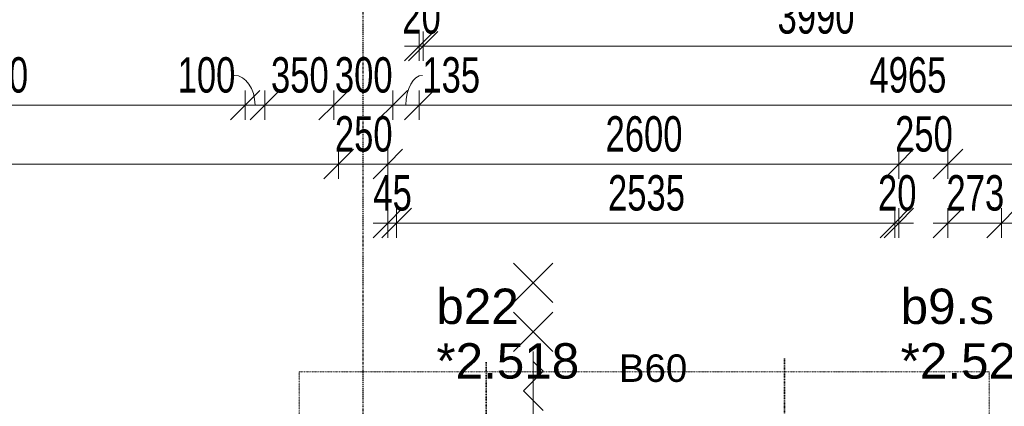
# Model space of a CAD drawing. Header units: millimetres. Extents: x -80560 to 110805, y -11020 to 52719.
# Tile 25 of 182: x 49347 to 54356, y 18186 to 20153. Entities that reach past the tile are written whole.
import ezdxf

# ---------------------------------------------------------------- set-up
doc = ezdxf.new("R2010")
doc.units = ezdxf.units.MM
doc.linetypes.add('CENTER2', pattern=[20, 8, -4, 4, -4])
doc.linetypes.add('DASHDOT2', pattern=[8, 4, -2, 0, -2])
for name, color, linetype, lineweight in [('A-ANNO-DIMS', 211, 'Continuous', 9), ('A-ANNO-DIMS-100', 211, 'Continuous', 9), ('A-ANNO-NOTE', 131, 'Continuous', 18), ('A-DETL-GENF', 92, 'Continuous', 18), ('A-GLAZ-IDEN', 152, 'Continuous', 18), ('G-ANNO-SYMB', 111, 'Continuous', 9), ('S-GRID', 1, 'Continuous', 9)]:
    doc.layers.add(name, color=color, linetype=linetype, lineweight=lineweight)
doc.styles.add('Arial', font='arial.ttf', dxfattribs={"height": 180})
doc.styles.add('Arial_1', font='arial.ttf', dxfattribs={"height": 140})
doc.styles.add('Arial_6', font='arial.ttf', dxfattribs={"width": 0.7, "height": 180})
doc.dimstyles.new('n3o_1_8', dxfattribs={"dimscale": 304.8, "dimtxt": 183.646692, "dimasz": 0.492126, "dimexe": 0.246063, "dimexo": 0.0625, "dimgap": 0.032808, "dimtad": 1, "dimdec": 0, "dimdsep": 46, "dimtxsty": 'Arial_6', "dimblk1": 'OBLIQUE', "dimblk2": 'OBLIQUE', "dimsah": 1, "dimcen": 0.09, "dimdle": 0.246063, "dimazin": 0, "dimtfac": 1, "dimtdec": 4, "dimtix": 1, "dimtmove": 0, "dimatfit": 3, "dimfxl": 0.246063, "dimfxlon": 1, "dimtvp": 1, "dimtolj": 1, "dimtzin": 0, "dimarcsym": 2})
doc.dimstyles.new('n3o_1_8_1', dxfattribs={"dimscale": 304.8, "dimtxt": 183.646692, "dimasz": 0.492126, "dimexe": 0.246063, "dimexo": 0.0625, "dimgap": 0.032808, "dimtad": 1, "dimdec": 0, "dimdsep": 46, "dimtxsty": 'Arial_6', "dimblk1": 'OBLIQUE', "dimblk2": 'OBLIQUE', "dimsah": 1, "dimcen": 0.09, "dimdle": 0.246063, "dimazin": 0, "dimtfac": 1, "dimtdec": 4, "dimtix": 1, "dimtmove": 1, "dimatfit": 3, "dimfxl": 0.246063, "dimfxlon": 1, "dimtvp": 1, "dimtolj": 1, "dimtzin": 0, "dimarcsym": 2})
doc.dimstyles.new('n3o_1_8_2', dxfattribs={"dimscale": 304.8, "dimtxt": 183.646692, "dimasz": 0.492126, "dimexe": 0.246063, "dimexo": 0.0625, "dimgap": 0.032808, "dimtad": 1, "dimdec": 0, "dimdsep": 46, "dimtxsty": 'Arial_6', "dimblk1": 'OBLIQUE', "dimblk2": 'OBLIQUE', "dimsah": 1, "dimcen": 0.09, "dimdle": 0.246063, "dimazin": 0, "dimtfac": 1, "dimtdec": 4, "dimtix": 1, "dimtmove": 2, "dimatfit": 3, "dimfxl": 0.246063, "dimfxlon": 1, "dimtvp": 1, "dimtolj": 1, "dimtzin": 0, "dimarcsym": 2})
doc.dimstyles.new('n3o_1_8_3', dxfattribs={"dimscale": 304.8, "dimtxt": 183.646692, "dimasz": 0.492126, "dimexe": 0.246063, "dimexo": 0.0625, "dimgap": 0.032808, "dimtad": 1, "dimdec": 0, "dimdsep": 46, "dimtxsty": 'Arial_6', "dimblk1": 'OBLIQUE', "dimblk2": 'OBLIQUE', "dimsah": 1, "dimcen": 0.09, "dimdle": 0.246063, "dimazin": 0, "dimtfac": 1, "dimtdec": 4, "dimtix": 1, "dimtmove": 0, "dimatfit": 3, "dimfxl": 0.246063, "dimfxlon": 1, "dimtvp": 1, "dimtolj": 1, "dimtzin": 0, "dimarcsym": 2})

# ---------------------------------------------------------------- blocks, each defined once
blk = doc.blocks.new('01_n3o_symbool_lijn_met_tekst - brandwerend_B60-31157560-DO_02 tweede verdieping')
at = {"layer": 'A-DETL-GENF', "color": 3, "linetype": 'DASHDOT2'}
blk.add_line((0, 0), (3510, 0), dxfattribs=at)
blk = doc.blocks.new('01_n3o_symbool_lijn_met_tekst - brandwerend_B60-31157474-DO_02 tweede verdieping')
at = {"layer": 'A-DETL-GENF', "color": 3, "linetype": 'DASHDOT2'}
blk.add_line((0, 0), (8362.5, 0), dxfattribs=at)
blk = doc.blocks.new('DIMBLOCK256-DO_02 tweede verdieping')
at = {"layer": 'A-ANNO-DIMS-100'}
for p, q in [((47244.8, 19718.6), (47319.8, 19793.6)), ((47244.8, 19793.6), (47244.8, 19643.6)), ((47244.8, 19718.6), (47244.8, 19793.6)), ((50494.8, 19718.6), (50569.8, 19793.6)), ((50494.8, 19793.6), (50494.8, 19643.6)), ((50494.8, 19718.6), (50494.8, 19793.6)), ((47244.8, 19718.6), (47169.8, 19643.6)), ((47244.8, 19718.6), (50494.8, 19718.6)), ((50494.8, 19718.6), (50419.8, 19643.6))]:
    blk.add_line(p, q, dxfattribs=at)
at = {"layer": 'A-ANNO-DIMS-100', "color": 0, "insert": (48998.8, 19962.2), "char_height": 180, "width": 461.094, "attachment_point": 1, "line_spacing_factor": 0.941778, "style": 'Arial_6'}
blk.add_mtext('3250', dxfattribs=at)
blk = doc.blocks.new('_Oblique')
at = {"color": 0, "linetype": 'ByBlock', "lineweight": -2}
blk.add_line((-0.5, -0.5), (0.5, 0.5), dxfattribs=at)
blk = doc.blocks.new('DIMBLOCK257-DO_02 tweede verdieping')
at = {"layer": 'A-ANNO-DIMS-100'}
for p, q in [((50494.8, 19718.6), (50569.8, 19793.6)), ((50494.8, 19793.6), (50494.8, 19643.6)), ((50494.8, 19718.6), (50494.8, 19793.6)), ((50594.8, 19718.6), (50669.8, 19793.6)), ((50594.8, 19793.6), (50594.8, 19643.6)), ((50594.8, 19718.6), (50594.8, 19793.6)), ((50494.8, 19718.6), (50419.8, 19643.6)), ((50494.8, 19718.6), (50594.8, 19718.6)), ((50594.8, 19718.6), (50519.8, 19643.6))]:
    blk.add_line(p, q, dxfattribs=at)
blk.add_ellipse((50439, 19718.6), major_axis=(0, 151.3), ratio=0.699511, start_param=4.712389, end_param=6.283185, dxfattribs=at)
at = {"layer": 'A-ANNO-DIMS-100', "color": 0, "insert": (50150.8, 19962.2), "char_height": 180, "width": 345.821, "attachment_point": 1, "line_spacing_factor": 0.941778, "style": 'Arial_6'}
blk.add_mtext('100', dxfattribs=at)
blk = doc.blocks.new('DIMBLOCK258-DO_02 tweede verdieping')
at = {"layer": 'A-ANNO-DIMS-100'}
for p, q in [((50594.8, 19718.6), (50669.8, 19793.6)), ((50594.8, 19793.6), (50594.8, 19643.6)), ((50594.8, 19718.6), (50594.8, 19793.6)), ((50944.8, 19718.6), (51019.8, 19793.6)), ((50944.8, 19793.6), (50944.8, 19643.6)), ((50944.8, 19718.6), (50944.8, 19793.6)), ((50594.8, 19718.6), (50519.8, 19643.6)), ((50594.8, 19718.6), (50944.8, 19718.6)), ((50944.8, 19718.6), (50869.8, 19643.6))]:
    blk.add_line(p, q, dxfattribs=at)
at = {"layer": 'A-ANNO-DIMS-100', "color": 0, "insert": (50625.7, 19962.2), "char_height": 180, "width": 345.821, "attachment_point": 1, "line_spacing_factor": 0.941778, "style": 'Arial_6'}
blk.add_mtext('350', dxfattribs=at)
blk = doc.blocks.new('DIMBLOCK259-DO_02 tweede verdieping')
at = {"layer": 'A-ANNO-DIMS-100'}
for p, q in [((50944.8, 19718.6), (51019.8, 19793.6)), ((50944.8, 19793.6), (50944.8, 19643.6)), ((50944.8, 19718.6), (50944.8, 19793.6)), ((51244.8, 19718.6), (51319.8, 19793.6)), ((51244.8, 19793.6), (51244.8, 19643.6)), ((51244.8, 19718.6), (51244.8, 19793.6)), ((50944.8, 19718.6), (50869.8, 19643.6)), ((50944.8, 19718.6), (51244.8, 19718.6)), ((51244.8, 19718.6), (51169.8, 19643.6))]:
    blk.add_line(p, q, dxfattribs=at)
at = {"layer": 'A-ANNO-DIMS-100', "color": 0, "insert": (50950.7, 19962.2), "char_height": 180, "width": 345.821, "attachment_point": 1, "line_spacing_factor": 0.941778, "style": 'Arial_6'}
blk.add_mtext('300', dxfattribs=at)
blk = doc.blocks.new('DIMBLOCK260-DO_02 tweede verdieping')
at = {"layer": 'A-ANNO-DIMS-100'}
for p, q in [((51244.8, 19718.6), (51319.8, 19793.6)), ((51244.8, 19793.6), (51244.8, 19643.6)), ((51244.8, 19718.6), (51244.8, 19793.6)), ((51379.8, 19718.6), (51454.8, 19793.6)), ((51379.8, 19793.6), (51379.8, 19643.6)), ((51379.8, 19718.6), (51379.8, 19793.6)), ((51244.8, 19718.6), (51169.8, 19643.6)), ((51244.8, 19718.6), (51379.8, 19718.6)), ((51379.8, 19718.6), (51304.8, 19643.6))]:
    blk.add_line(p, q, dxfattribs=at)
blk.add_ellipse((51395.7, 19718.6), major_axis=(0, 151.3), ratio=0.550944, start_param=0, end_param=1.570796, dxfattribs=at)
at = {"layer": 'A-ANNO-DIMS-100', "color": 0, "insert": (51395.7, 19962.2), "char_height": 180, "width": 345.821, "attachment_point": 1, "line_spacing_factor": 0.941778, "style": 'Arial_6'}
blk.add_mtext('135', dxfattribs=at)
blk = doc.blocks.new('DIMBLOCK261-DO_02 tweede verdieping')
at = {"layer": 'A-ANNO-DIMS-100'}
for p, q in [((51379.8, 19718.6), (51454.8, 19793.6)), ((51379.8, 19793.6), (51379.8, 19643.6)), ((51379.8, 19718.6), (51379.8, 19793.6)), ((56344.8, 19718.6), (56419.8, 19793.6)), ((56344.8, 19793.6), (56344.8, 19643.6)), ((56344.8, 19718.6), (56344.8, 19793.6)), ((51379.8, 19718.6), (51304.8, 19643.6)), ((51379.8, 19718.6), (56344.8, 19718.6)), ((56344.8, 19718.6), (56269.8, 19643.6))]:
    blk.add_line(p, q, dxfattribs=at)
at = {"layer": 'A-ANNO-DIMS-100', "color": 0, "insert": (53670.2, 19962.2), "char_height": 180, "width": 461.094, "attachment_point": 1, "line_spacing_factor": 0.941778, "style": 'Arial_6'}
blk.add_mtext('4965', dxfattribs=at)
blk = doc.blocks.new('DIMBLOCK275-DO_02 tweede verdieping')
at = {"layer": 'A-ANNO-DIMS-100'}
for p, q in [((45744.8, 19418.6), (45819.8, 19493.6)), ((45744.8, 19343.6), (45744.8, 19493.6)), ((50969.8, 19418.6), (51044.8, 19493.6)), ((50969.8, 19343.6), (50969.8, 19493.6)), ((45744.8, 19418.6), (45669.8, 19343.6)), ((45744.8, 19418.6), (50969.8, 19418.6)), ((45744.8, 19418.6), (45744.8, 19343.6)), ((50969.8, 19418.6), (50894.8, 19343.6)), ((50969.8, 19418.6), (50969.8, 19343.6))]:
    blk.add_line(p, q, dxfattribs=at)
at = {"layer": 'A-ANNO-DIMS-100', "color": 0, "insert": (47948.6, 19662.2), "char_height": 180, "width": 461.094, "attachment_point": 1, "line_spacing_factor": 0.941778, "style": 'Arial_6'}
blk.add_mtext('5225', dxfattribs=at)
blk = doc.blocks.new('DIMBLOCK276-DO_02 tweede verdieping')
at = {"layer": 'A-ANNO-DIMS-100'}
for p, q in [((50969.8, 19418.6), (51044.8, 19493.6)), ((50969.8, 19343.6), (50969.8, 19493.6)), ((51219.8, 19418.6), (51294.8, 19493.6)), ((51219.8, 19343.6), (51219.8, 19493.6)), ((50969.8, 19418.6), (50894.8, 19343.6)), ((50969.8, 19418.6), (51219.8, 19418.6)), ((50969.8, 19418.6), (50969.8, 19343.6)), ((51219.8, 19418.6), (51144.8, 19343.6)), ((51219.8, 19418.6), (51219.8, 19343.6))]:
    blk.add_line(p, q, dxfattribs=at)
at = {"layer": 'A-ANNO-DIMS-100', "color": 0, "insert": (50950.7, 19662.2), "char_height": 180, "width": 345.821, "attachment_point": 1, "line_spacing_factor": 0.941778, "style": 'Arial_6'}
blk.add_mtext('250', dxfattribs=at)
blk = doc.blocks.new('DIMBLOCK277-DO_02 tweede verdieping')
at = {"layer": 'A-ANNO-DIMS-100'}
for p, q in [((51219.8, 19418.6), (51294.8, 19493.6)), ((51219.8, 19343.6), (51219.8, 19493.6)), ((53819.8, 19418.6), (53894.8, 19493.6)), ((53819.8, 19343.6), (53819.8, 19493.6)), ((51219.8, 19418.6), (51144.8, 19343.6)), ((51219.8, 19418.6), (53819.8, 19418.6)), ((51219.8, 19418.6), (51219.8, 19343.6)), ((53819.8, 19418.6), (53744.8, 19343.6)), ((53819.8, 19418.6), (53819.8, 19343.6))]:
    blk.add_line(p, q, dxfattribs=at)
at = {"layer": 'A-ANNO-DIMS-100', "color": 0, "insert": (52327.7, 19662.2), "char_height": 180, "width": 461.094, "attachment_point": 1, "line_spacing_factor": 0.941778, "style": 'Arial_6'}
blk.add_mtext('2600', dxfattribs=at)
blk = doc.blocks.new('DIMBLOCK278-DO_02 tweede verdieping')
at = {"layer": 'A-ANNO-DIMS-100'}
for p, q in [((53819.8, 19418.6), (53894.8, 19493.6)), ((53819.8, 19343.6), (53819.8, 19493.6)), ((54069.8, 19418.6), (54144.8, 19493.6)), ((54069.8, 19343.6), (54069.8, 19493.6)), ((53819.8, 19418.6), (53744.8, 19343.6)), ((53819.8, 19418.6), (54069.8, 19418.6)), ((53819.8, 19418.6), (53819.8, 19343.6)), ((54069.8, 19418.6), (53994.8, 19343.6)), ((54069.8, 19418.6), (54069.8, 19343.6))]:
    blk.add_line(p, q, dxfattribs=at)
at = {"layer": 'A-ANNO-DIMS-100', "color": 0, "insert": (53800.7, 19662.2), "char_height": 180, "width": 345.821, "attachment_point": 1, "line_spacing_factor": 0.941778, "style": 'Arial_6'}
blk.add_mtext('250', dxfattribs=at)
blk = doc.blocks.new('DIMBLOCK279-DO_02 tweede verdieping')
at = {"layer": 'A-ANNO-DIMS-100'}
for p, q in [((54069.8, 19418.6), (54144.8, 19493.6)), ((54069.8, 19343.6), (54069.8, 19493.6)), ((55422.3, 19418.6), (55497.3, 19493.6)), ((55422.3, 19343.6), (55422.3, 19493.6)), ((54069.8, 19418.6), (53994.8, 19343.6)), ((54069.8, 19418.6), (55422.3, 19418.6)), ((54069.8, 19418.6), (54069.8, 19343.6)), ((55422.3, 19418.6), (55347.3, 19343.6)), ((55422.3, 19418.6), (55422.3, 19343.6))]:
    blk.add_line(p, q, dxfattribs=at)
at = {"layer": 'A-ANNO-DIMS-100', "color": 0, "insert": (54553.9, 19662.2), "char_height": 180, "width": 461.094, "attachment_point": 1, "line_spacing_factor": 0.941778, "style": 'Arial_6'}
blk.add_mtext('1353', dxfattribs=at)
blk = doc.blocks.new('DIMBLOCK501-DO_02 tweede verdieping')
at = {"layer": 'A-ANNO-DIMS-100'}
for p, q in [((51219.8, 19118.6), (51294.8, 19193.6)), ((51219.8, 19043.6), (51219.8, 19193.6)), ((51264.8, 19118.6), (51339.8, 19193.6)), ((51264.8, 19043.6), (51264.8, 19193.6)), ((51144.8, 19118.6), (51264.8, 19118.6)), ((51219.8, 19118.6), (51144.8, 19043.6)), ((51264.8, 19118.6), (51189.8, 19043.6)), ((51219.8, 19118.6), (51219.8, 19043.6)), ((51264.8, 19118.6), (51264.8, 19043.6))]:
    blk.add_line(p, q, dxfattribs=at)
at = {"layer": 'A-ANNO-DIMS-100', "color": 0, "insert": (51146.3, 19362.2), "char_height": 180, "width": 230.547, "attachment_point": 1, "line_spacing_factor": 0.941778, "style": 'Arial_6'}
blk.add_mtext('45', dxfattribs=at)
blk = doc.blocks.new('DIMBLOCK502-DO_02 tweede verdieping')
at = {"layer": 'A-ANNO-DIMS-100'}
for p, q in [((51264.8, 19118.6), (51339.8, 19193.6)), ((51264.8, 19043.6), (51264.8, 19193.6)), ((53799.8, 19118.6), (53874.8, 19193.6)), ((53799.8, 19043.6), (53799.8, 19193.6)), ((51264.8, 19118.6), (51189.8, 19043.6)), ((51264.8, 19118.6), (53799.8, 19118.6)), ((51264.8, 19118.6), (51264.8, 19043.6)), ((53799.8, 19118.6), (53724.8, 19043.6)), ((53799.8, 19118.6), (53799.8, 19043.6))]:
    blk.add_line(p, q, dxfattribs=at)
at = {"layer": 'A-ANNO-DIMS-100', "color": 0, "insert": (52340.2, 19362.2), "char_height": 180, "width": 461.094, "attachment_point": 1, "line_spacing_factor": 0.941778, "style": 'Arial_6'}
blk.add_mtext('2535', dxfattribs=at)
blk = doc.blocks.new('DIMBLOCK503-DO_02 tweede verdieping')
at = {"layer": 'A-ANNO-DIMS-100'}
for p, q in [((53799.8, 19118.6), (53874.8, 19193.6)), ((53799.8, 19043.6), (53799.8, 19193.6)), ((53819.8, 19118.6), (53894.8, 19193.6)), ((53819.8, 19043.6), (53819.8, 19193.6)), ((53799.8, 19118.6), (53724.8, 19043.6)), ((53819.8, 19118.6), (53744.8, 19043.6)), ((53799.8, 19118.6), (53894.8, 19118.6)), ((53799.8, 19118.6), (53799.8, 19043.6)), ((53819.8, 19118.6), (53819.8, 19043.6))]:
    blk.add_line(p, q, dxfattribs=at)
at = {"layer": 'A-ANNO-DIMS-100', "color": 0, "insert": (53713.8, 19362.2), "char_height": 180, "width": 230.547, "attachment_point": 1, "line_spacing_factor": 0.941778, "style": 'Arial_6'}
blk.add_mtext('20', dxfattribs=at)
blk = doc.blocks.new('DIMBLOCK504-DO_02 tweede verdieping')
at = {"layer": 'A-ANNO-DIMS-100'}
for p, q in [((54069.8, 19118.6), (54144.8, 19193.6)), ((54069.8, 19043.6), (54069.8, 19193.6)), ((54342.3, 19118.6), (54417.3, 19193.6)), ((54342.3, 19043.6), (54342.3, 19193.6)), ((53994.8, 19118.6), (54342.3, 19118.6)), ((54069.8, 19118.6), (53994.8, 19043.6)), ((54069.8, 19118.6), (54069.8, 19043.6)), ((54342.3, 19118.6), (54267.3, 19043.6)), ((54342.3, 19118.6), (54342.3, 19043.6))]:
    blk.add_line(p, q, dxfattribs=at)
at = {"layer": 'A-ANNO-DIMS-100', "color": 0, "insert": (54062, 19362.2), "char_height": 180, "width": 345.821, "attachment_point": 1, "line_spacing_factor": 0.941778, "style": 'Arial_6'}
blk.add_mtext('273', dxfattribs=at)
blk = doc.blocks.new('DIMBLOCK505-DO_02 tweede verdieping')
at = {"layer": 'A-ANNO-DIMS-100'}
for p, q in [((54342.3, 19118.6), (54417.3, 19193.6)), ((54342.3, 19043.6), (54342.3, 19193.6)), ((55402.3, 19118.6), (55477.3, 19193.6)), ((55402.3, 19043.6), (55402.3, 19193.6)), ((54342.3, 19118.6), (54267.3, 19043.6)), ((54342.3, 19118.6), (55402.3, 19118.6)), ((54342.3, 19118.6), (54342.3, 19043.6)), ((55402.3, 19118.6), (55327.3, 19043.6)), ((55402.3, 19118.6), (55402.3, 19043.6))]:
    blk.add_line(p, q, dxfattribs=at)
at = {"layer": 'A-ANNO-DIMS-100', "color": 0, "insert": (54680.2, 19362.2), "char_height": 180, "width": 461.094, "attachment_point": 1, "line_spacing_factor": 0.941778, "style": 'Arial_6'}
blk.add_mtext('1060', dxfattribs=at)
blk = doc.blocks.new('DIMBLOCK559-DO_02 tweede verdieping')
at = {"layer": 'A-ANNO-DIMS-100'}
for p, q in [((51379.8, 20018.6), (51454.8, 20093.6)), ((51379.8, 20093.6), (51379.8, 19943.6)), ((51379.8, 20018.6), (51379.8, 20093.6)), ((51399.8, 20018.6), (51474.8, 20093.6)), ((51399.8, 20093.6), (51399.8, 19943.6)), ((51399.8, 20018.6), (51399.8, 20093.6)), ((51304.8, 20018.6), (51399.8, 20018.6)), ((51379.8, 20018.6), (51304.8, 19943.6)), ((51399.8, 20018.6), (51324.8, 19943.6))]:
    blk.add_line(p, q, dxfattribs=at)
at = {"layer": 'A-ANNO-DIMS-100', "color": 0, "insert": (51293.8, 20262.2), "char_height": 180, "width": 230.547, "attachment_point": 1, "line_spacing_factor": 0.941778, "style": 'Arial_6'}
blk.add_mtext('20', dxfattribs=at)
blk = doc.blocks.new('DIMBLOCK560-DO_02 tweede verdieping')
at = {"layer": 'A-ANNO-DIMS-100'}
for p, q in [((51399.8, 20018.6), (51474.8, 20093.6)), ((51399.8, 20093.6), (51399.8, 19943.6)), ((51399.8, 20018.6), (51399.8, 20093.6)), ((55389.8, 20018.6), (55464.8, 20093.6)), ((55389.8, 20093.6), (55389.8, 19943.6)), ((55389.8, 20018.6), (55389.8, 20093.6)), ((51399.8, 20018.6), (51324.8, 19943.6)), ((51399.8, 20018.6), (55389.8, 20018.6)), ((55389.8, 20018.6), (55314.8, 19943.6))]:
    blk.add_line(p, q, dxfattribs=at)
at = {"layer": 'A-ANNO-DIMS-100', "color": 0, "insert": (53202.7, 20262.2), "char_height": 180, "width": 461.094, "attachment_point": 1, "line_spacing_factor": 0.941778, "style": 'Arial_6'}
blk.add_mtext('3990', dxfattribs=at)

msp = doc.modelspace()

# ---------------------------------------------------------------- linework, layer by layer
at = {"layer": 'A-ANNO-NOTE', "lineweight": 9}
for p, q in [((52059.8, 18914.5), (51859.8, 18714.5)), ((51859.8, 18914.5), (52059.8, 18714.5)), ((52059.8, 18664.5), (51859.8, 18464.5)), ((51859.8, 18664.5), (52059.8, 18464.5)), ((51959.8, 18464.5), (51959.8, 17664.5)), ((51959.8, 18464.5), (51959.8, 17664.5)), ((52009.9, 18364.8), (51959.8, 18414.8)), ((51909.8, 18264.7), (52009.9, 18364.8)), ((52009.9, 18164.6), (51909.8, 18264.7))]:
    msp.add_line(p, q, dxfattribs=at)
at = {"layer": 'G-ANNO-SYMB', "linetype": 'DASHDOT2', "lineweight": 35}
for p, q in [((51719.6, 18410.4), (51719.6, 9106.7)), ((53238.2, 18430.2), (53238.2, 9121))]:
    msp.add_line(p, q, dxfattribs=at)
at = {"layer": 'S-GRID', "linetype": 'CENTER2', "lineweight": 25}
msp.add_line((51094.8, 4383.3), (51094.8, 52119.1), dxfattribs=at)

# ---------------------------------------------------------------- block references
at = {"layer": 'A-DETL-GENF', "color": 3, "linetype": 'DASHDOT2'}
msp.add_blockref('01_n3o_symbool_lijn_met_tekst - brandwerend_B60-31157560-DO_02 tweede verdieping', (50769.8, 18362.5), dxfattribs=at)
at = {"layer": 'A-DETL-GENF', "color": 3, "linetype": 'DASHDOT2', "rotation": 90}
for p in [(50769.8, 10000), (54279.8, 10000)]:
    msp.add_blockref('01_n3o_symbool_lijn_met_tekst - brandwerend_B60-31157474-DO_02 tweede verdieping', p, dxfattribs=at)

# ---------------------------------------------------------------- texts
at = {"layer": 'A-ANNO-NOTE', "color": 3, "linetype": 'DASHDOT2', "insert": (52395.6, 18450.5), "char_height": 140, "width": 408.861, "attachment_point": 1, "style": 'Arial_1'}
msp.add_mtext('B60', dxfattribs=at)
at = {"layer": 'A-GLAZ-IDEN', "lineweight": 9, "char_height": 180, "attachment_point": 1, "style": 'Arial'}
for s, insert, width in [('b22', (51466.9, 18785.1), 505.063), ('b9.s', (53828.7, 18785.1), 561.181), ('*2.518', (51466.9, 18507.3), 865.822), ('*2.522', (53828.7, 18507.3), 865.822)]:
    msp.add_mtext(s, dxfattribs=dict(at, insert=insert, width=width))

# ---------------------------------------------------------------- dimensions: what is measured, and where the dimension line sits
at = {"layer": 'A-ANNO-DIMS'}
for base, p1, p2, dimstyle, override, picture, middle in [((51399.8, 20018.6), (51379.8, 20093.6), (51399.8, 20093.6), 'n3o_1_8_3', {"dimpost": '<>', "dimfxl": 20}, 'DIMBLOCK559-DO_02 tweede verdieping', (51389.8, 20120.5)), ((55389.8, 20018.6), (51399.8, 20093.6), (55389.8, 20093.6), 'n3o_1_8_3', {"dimpost": '<>', "dimfxl": 3990}, 'DIMBLOCK560-DO_02 tweede verdieping', (53394.8, 20120.5)), ((50944.8, 19718.6), (50594.8, 19793.6), (50944.8, 19793.6), 'n3o_1_8', {"dimpost": '<>', "dimfxl": 350}, 'DIMBLOCK258-DO_02 tweede verdieping', (50769.8, 19820.5)), ((51244.8, 19718.6), (50944.8, 19793.6), (51244.8, 19793.6), 'n3o_1_8', {"dimpost": '<>', "dimfxl": 300}, 'DIMBLOCK259-DO_02 tweede verdieping', (51094.8, 19820.5)), ((56344.8, 19718.6), (51379.8, 19793.6), (56344.8, 19793.6), 'n3o_1_8', {"dimpost": '<>', "dimfxl": 4965}, 'DIMBLOCK261-DO_02 tweede verdieping', (53862.3, 19820.5)), ((51219.8, 19418.6), (50969.8, 19343.6), (51219.8, 19343.6), 'n3o_1_8', {"dimpost": '<>', "dimfxl": 250}, 'DIMBLOCK276-DO_02 tweede verdieping', (51094.8, 19520.5)), ((53819.8, 19418.6), (51219.8, 19343.6), (53819.8, 19343.6), 'n3o_1_8', {"dimpost": '<>', "dimfxl": 2600}, 'DIMBLOCK277-DO_02 tweede verdieping', (52519.8, 19520.5)), ((54069.8, 19418.6), (53819.8, 19343.6), (54069.8, 19343.6), 'n3o_1_8', {"dimpost": '<>', "dimfxl": 250}, 'DIMBLOCK278-DO_02 tweede verdieping', (53944.8, 19520.5)), ((55422.3189632, 19418.55426), (54069.8189632, 19343.55426), (55422.3189632, 19343.55426), 'n3o_1_8', {"dimpost": '<>', "dimfxl": 1352.5}, 'DIMBLOCK279-DO_02 tweede verdieping', (54746.0689632, 19520.5187899)), ((51264.8, 19118.6), (51219.8, 19043.6), (51264.8, 19043.6), 'n3o_1_8_3', {"dimpost": '<>', "dimfxl": 45}, 'DIMBLOCK501-DO_02 tweede verdieping', (51242.3, 19220.1)), ((53799.8, 19118.6), (51264.8, 19043.6), (53799.8, 19043.6), 'n3o_1_8_3', {"dimpost": '<>', "dimfxl": 2535}, 'DIMBLOCK502-DO_02 tweede verdieping', (52532.3, 19220.5)), ((53819.8, 19118.6), (53799.8, 19043.6), (53819.8, 19043.6), 'n3o_1_8_3', {"dimpost": '<>', "dimfxl": 20}, 'DIMBLOCK503-DO_02 tweede verdieping', (53809.8, 19220.5)), ((54342.3189632, 19118.55426), (54069.8189632, 19043.55426), (54342.3189632, 19043.55426), 'n3o_1_8_3', {"dimpost": '<>', "dimfxl": 272.5}, 'DIMBLOCK504-DO_02 tweede verdieping', (54206.0689632, 19220.5187899)), ((55402.3, 19118.6), (54342.3, 19043.6), (55402.3, 19043.6), 'n3o_1_8_3', {"dimpost": '<>', "dimfxl": 1060}, 'DIMBLOCK505-DO_02 tweede verdieping', (54872.3, 19220.5))]:
    dim = msp.add_linear_dim(base=base, p1=p1, p2=p2, dimstyle=dimstyle, override=override, dxfattribs=at)
    dim.commit()
    dim.dimension.update_dxf_attribs({"geometry": picture, "text_midpoint": middle})
for base, p1, p2, dimstyle, override, picture, middle in [((50494.8, 19718.6), (47244.8, 19793.6), (50494.8, 19793.6), 'n3o_1_8_2', {"dimpost": '<>', "dimfxl": 3250}, 'DIMBLOCK256-DO_02 tweede verdieping', (49229.4, 19842.2)), ((50594.8, 19718.6), (50494.8, 19793.6), (50594.8, 19793.6), 'n3o_1_8_1', {"dimpost": '<>', "dimfxl": 100}, 'DIMBLOCK257-DO_02 tweede verdieping', (50323.7, 19842.2)), ((51379.8, 19718.6), (51244.8, 19793.6), (51379.8, 19793.6), 'n3o_1_8_1', {"dimpost": '<>', "dimfxl": 135}, 'DIMBLOCK260-DO_02 tweede verdieping', (51568.6, 19842.2)), ((50969.8, 19418.6), (45744.8, 19343.6), (50969.8, 19343.6), 'n3o_1_8_2', {"dimpost": '<>', "dimfxl": 5225}, 'DIMBLOCK275-DO_02 tweede verdieping', (48179.2, 19542.2))]:
    dim = msp.add_linear_dim(base=base, p1=p1, p2=p2, dimstyle=dimstyle, override=override, dxfattribs=at)
    dim.commit()
    dim.dimension.update_dxf_attribs({"geometry": picture, "text_midpoint": middle, "dimtype": 160})

doc.saveas('drawing.dxf')
